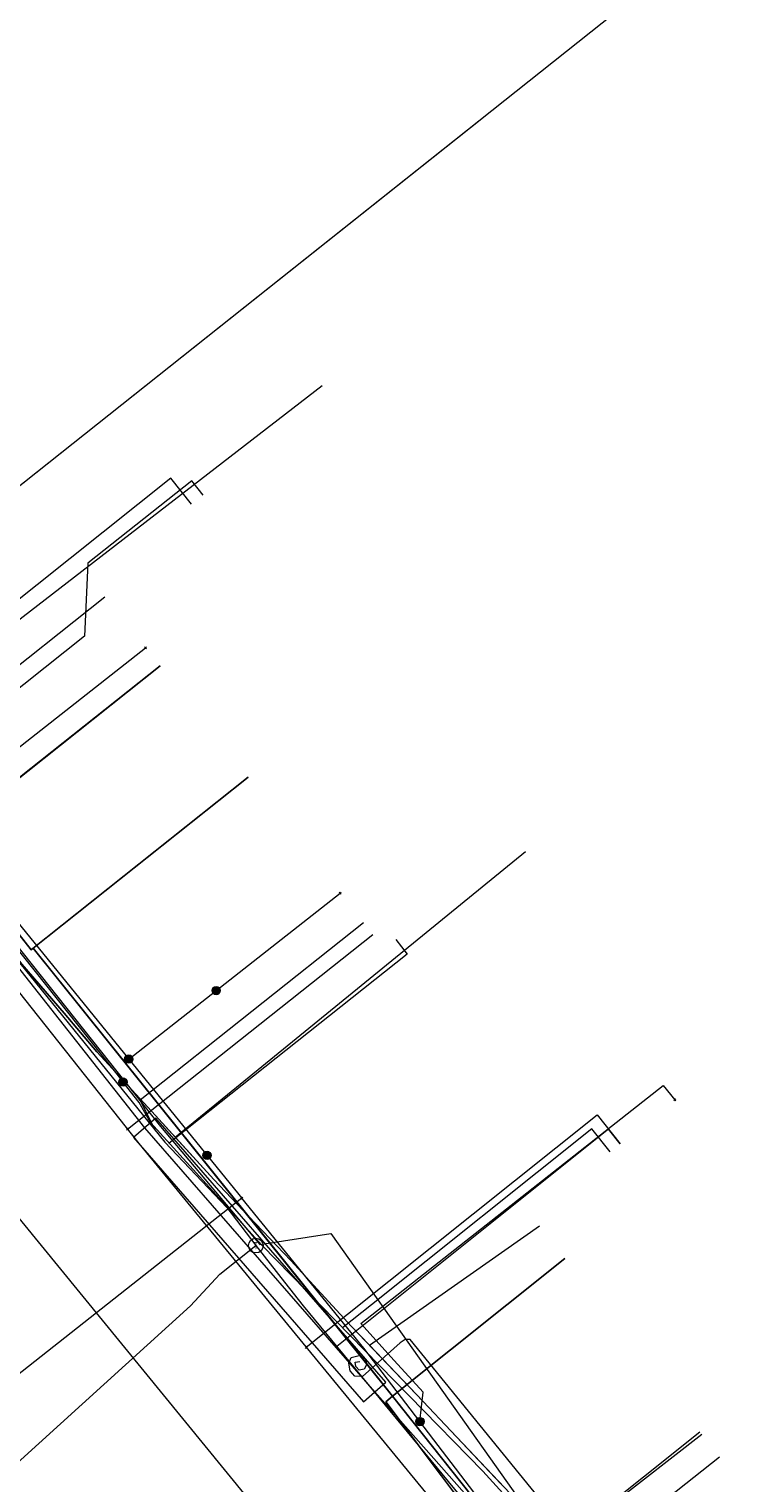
# Model space of a CAD drawing. Header units: metres. Extents: x 154975 to 155642, y 461260 to 461877.
# Tile 82 of 95: x 155487 to 155506, y 461463 to 461502. Entities that reach past the tile are written whole.
import ezdxf
from ezdxf.enums import TextEntityAlignment as Align
from ezdxf.lldxf.tags import DXFTag

# ---------------------------------------------------------------- set-up
doc = ezdxf.new("R2010")
doc.units = ezdxf.units.M
for name, color, linetype, lineweight, true_color in [('B-WE-KL-DATA-G', 3, 'KL-DATA-SO', 18, 0x00ff00), ('B-WE-KL-DATA_DUCT-G', 3, 'Continuous', 18, 0x00ff00), ('B-WE-KL-DATA_HULPSTUK-S', 3, 'Continuous', 18, 0x00ff00), ('B-WE-KL-DATA_KABELBED-G', 3, 'Continuous', 18, 0x00ff00), ('B-WE-KL-ET_LS-G', 1, 'KL-LS-SO', 18, 0xff0000), ('B-WE-KL-ET_LS_HULPSTUK-S', 1, 'Continuous', 18, 0xff0000), ('B-WE-KL-ET_LS_MANTELBUIS-G', 1, 'Continuous', 18, 0xff0000), ('B-WE-KL-ET_MS-G', 1, 'KL-MS-SO', 18, 0xff0000), ('B-WE-KL-ET_MS_MANTELBUIS-G', 1, 'Continuous', 18, 0xff0000), ('B-WE-KL-GAS_HD-G', 30, 'KL-GAS_HD-SO', 18, 0xff7f00), ('B-WE-KL-GAS_LD-G', 30, 'KL-GAS_LD-SO', 18, 0xff7f00), ('B-WE-KL-GAS_LD_HULPSTUK-S', 30, 'Continuous', 18, 0xff7f00), ('B-WE-KL-GAS_LD_MANTELBUIS-G', 30, 'Continuous', 18, 0xff7f00), ('B-WE-KL-WATER-G', 5, 'KL-WATER-SO', 18, 0x0000ff), ('B-WE-KL-WATER_HULPSTUK-S', 5, 'Continuous', 18, 0x0000ff)]:
    doc.layers.add(name, color=color, linetype=linetype, lineweight=lineweight, true_color=true_color)
doc.layers.add('B-WE-OG-INFO-G', color=7, linetype='Continuous', lineweight=18)
doc.styles.add('NLCS-ISO', font='NLCS-ISO.ttf')
tags = doc.linetypes.add('KL-DATA-SO', pattern='A,4,-1,[101,NLCS.SHX,S=0.5,R=0,X=0,Y=0],-1,4,-1,["D",Standard,S=1,R=0,X=-0.25,Y=-0.5],-1.5', length=12.5).pattern_tags.tags
tags[18] = DXFTag(74, 10)
tags = doc.linetypes.add('KL-GAS_HD-SO', pattern='A,4,-1,[69,NLCS.SHX,S=0.5,R=0,X=0,Y=0],-1,4,-1,["H",Standard,S=1,R=0,X=0,Y=-0.5],-2', length=13).pattern_tags.tags
tags[18] = DXFTag(74, 10)
tags = doc.linetypes.add('KL-GAS_LD-SO', pattern='A,4,-1,[69,NLCS.SHX,S=0.5,R=0,X=0,Y=0],-1,4,-1,["L",Standard,S=1,R=0,X=0.25,Y=-0.5],-2', length=13).pattern_tags.tags
tags[18] = DXFTag(74, 10)
tags = doc.linetypes.add('KL-LS-SO', pattern='A,4,-1,[103,NLCS.SHX,S=0.75,R=0,X=0,Y=0],-1,4,-1,["L",Standard,S=1,R=0,X=0,Y=-0.5],-2', length=13).pattern_tags.tags
tags[18] = DXFTag(74, 10)
tags = doc.linetypes.add('KL-MS-SO', pattern='A,4,-1,[103,NLCS.SHX,S=0.75,R=0,X=0,Y=0],-1,4,-1,["M",Standard,S=1,R=0,X=0,Y=-0.5],-2', length=13).pattern_tags.tags
tags[18] = DXFTag(74, 10)
doc.linetypes.add('KL-WATER-SO', pattern='A,7,-0.5,[168,NLCS.SHX,S=0.75,R=0,X=0.75,Y=0],-2', length=9.5)

# ---------------------------------------------------------------- blocks, each defined once
blk = doc.blocks.new('SKL-WTB_HULP_T STUK-SO')
at = {"color": 0, "linetype": 'ByBlock', "lineweight": 18}
blk.add_circle((0, 0), 1, dxfattribs=at)
at = {"color": 0, "linetype": 'ByBlock', "lineweight": -2, "style": 'NLCS-ISO'}
blk.add_text('T', height=1, dxfattribs=at).set_placement((0, 0), align=Align.MIDDLE_CENTER)
at = {"color": 0, "linetype": 'ByBlock', "lineweight": 18, "style": 'NLCS-ISO', "flags": 1}
for tag, p in [('TYPE', (1.5, 0)), ('LABEL', (1.5, -1.5)), ('OMSCHRIJVING', (1.5, -3))]:
    blk.add_attdef(tag, p, '', height=1, dxfattribs=at)
blk = doc.blocks.new('SKL-WTB_HULP_MOF-SO')
at = {"linetype": 'ByBlock', "lineweight": 18}
h = blk.add_hatch(color=0, dxfattribs=at)
h.dxf.hatch_style = 1
h.paths.add_polyline_path([(-0.5625, 0, 1), (0.5625, 0, 1)])
at = {"color": 0, "linetype": 'ByBlock', "lineweight": 18}
blk.add_circle((0, 0), 0.5625, dxfattribs=at)
at = {"color": 0, "linetype": 'ByBlock', "lineweight": 18, "style": 'NLCS-ISO', "flags": 1}
for tag, p in [('TYPE', (1.5, 0)), ('LABEL', (1.5, -1.5)), ('OMSCHRIJVING', (1.5, -3))]:
    blk.add_attdef(tag, p, '', height=1, dxfattribs=at)
blk = doc.blocks.new('SKL-WTB_HULP_OVERIG-SO')
at = {"color": 0, "linetype": 'ByBlock', "lineweight": 18}
for points in [[(-0.14, 0.14), (0.14, -0.14)], [(0.14, 0.14), (-0.14, -0.14)]]:
    blk.add_lwpolyline(points, dxfattribs=at)
at = {"color": 0, "linetype": 'ByBlock', "lineweight": 18, "style": 'NLCS-ISO', "flags": 1}
for tag, p in [('TYPE', (1.5, 0)), ('LABEL', (1.5, -1.5)), ('OMSCHRIJVING', (1.5, -3))]:
    blk.add_attdef(tag, p, '', height=1, dxfattribs=at)

msp = doc.modelspace()

# ---------------------------------------------------------------- linework, layer by layer
at = {"layer": 'B-WE-KL-DATA-G', "ltscale": 0.2, "flags": 128}
for points in [[(155409.757, 461508.224), (155410.041, 461507.721), (155411.488, 461508.537), (155421.999, 461515.29), (155431.196, 461521.392), (155432.766, 461525.835), (155431.872, 461527.097), (155432.678, 461528.499), (155440.051, 461534.19), (155440.476, 461533.642), (155446.537, 461538.333), (155454.524, 461528.02), (155454.151, 461518.391), (155454.374, 461518.11), (155455.14, 461517.411), (155455.208, 461517.328), (155455.079, 461517.222), (155468.746, 461500), (155475.736, 461491.444), (155479.053, 461487.226), (155482.564, 461482.74), (155486.749, 461477.43), (155486.8, 461477.471), (155495.58, 461466.549), (155496.559, 461465.317), (155496.37, 461465.166), (155500, 461460.34), (155500.142, 461460.166), (155492.041, 461453.701), (155486.5, 461450.108), (155481.854, 461447.316), (155475.613, 461442.559), (155452.895, 461426.993), (155434.65, 461415.765), (155427.722, 461411.996), (155407.364, 461400.178), (155400.953, 461396.216), (155401.111, 461395.961)], [(155077.299, 461350.494), (155079.422, 461350.703), (155080.141, 461350.712), (155081.124, 461350.793), (155084.299, 461351.148), (155085.855, 461351.318), (155086.463, 461351.416), (155087.113, 461351.64), (155087.759, 461351.794), (155088.906, 461351.93), (155089.354, 461351.943), (155089.798, 461351.903), (155090.432, 461351.842), (155091.087, 461351.872), (155093.732, 461352.262), (155095.27, 461352.42), (155097.062, 461352.621), (155099.428, 461352.965), (155102.076, 461353.334), (155104.165, 461353.599), (155106.143, 461353.907), (155107.285, 461354.114), (155109.663, 461354.454), (155111.757, 461354.763), (155114.393, 461355.2), (155115.143, 461355.347), (155117.364, 461355.737), (155119.63, 461356.124), (155121.344, 461356.417), (155123.131, 461356.758), (155124.378, 461357.009), (155125.473, 461357.205), (155126.867, 461357.501), (155129.562, 461358.021), (155131.631, 461358.409), (155133.414, 461358.808), (155134.896, 461359.129), (155137.198, 461359.631), (155139.811, 461360.148), (155142.126, 461360.792), (155143.024, 461361.197), (155143.581, 461361.224), (155144.386, 461361.215), (155149.162, 461362.302), (155150.087, 461362.5), (155150.763, 461362.696), (155151.504, 461362.897), (155152.329, 461363.087), (155153.261, 461363.321), (155154.318, 461363.649), (155156.183, 461364.165), (155156.592, 461364.43), (155156.737, 461364.661), (155156.827, 461364.85), (155157.066, 461365.521), (155157.353, 461366.261), (155157.991, 461368.09), (155158.2, 461368.721), (155158.212, 461368.904), (155158.171, 461369.054), (155158.085, 461369.241), (155157.329, 461370.737), (155157.25, 461370.948), (155157.242, 461371.153), (155157.295, 461371.36), (155157.412, 461371.489), (155157.624, 461371.632), (155157.846, 461371.739), (155165.429, 461375.924), (155165.668, 461375.976), (155165.779, 461375.989), (155165.985, 461375.92), (155166.159, 461375.849), (155166.294, 461375.741), (155166.333, 461375.689), (155166.493, 461375.479), (155166.524, 461375.416), (155166.676, 461375.113), (155167.191, 461374.216), (155167.477, 461373.657), (155167.988, 461372.654), (155168.088, 461372.5), (155168.256, 461372.115), (155168.529, 461371.732), (155168.899, 461371.385), (155169.377, 461371.061), (155170.031, 461370.724), (155170.557, 461370.432), (155171.07, 461370.239), (155171.704, 461369.913), (155172.142, 461369.646), (155172.521, 461369.517), (155172.991, 461369.41), (155173.58, 461369.437), (155174.887, 461369.667), (155177.363, 461370.458), (155180.516, 461371.296), (155183.105, 461372.215), (155186.464, 461373.407), (155189.821, 461374.423), (155192.467, 461375.316), (155195.342, 461376.317), (155197.807, 461377.233), (155200.261, 461378.039), (155203.81, 461379.334), (155207.335, 461380.772), (155210.593, 461381.992), (155213.003, 461382.914), (155216.033, 461384.118), (155219.147, 461385.329), (155222.007, 461386.524), (155223.171, 461387.01), (155224.706, 461387.625), (155225.988, 461388.189), (155227.532, 461388.878), (155229.025, 461389.528), (155231.173, 461390.428), (155232.566, 461391.057), (155234.777, 461392.059), (155237.275, 461393.177), (155238.667, 461393.775), (155240.282, 461394.571), (155241.519, 461395.145), (155242.993, 461395.849), (155244.536, 461396.438), (155245.553, 461396.984), (155246.424, 461397.458), (155247.382, 461397.908), (155248.494, 461398.412), (155249.242, 461398.742), (155249.676, 461399.007), (155250.025, 461399.253), (155250.295, 461399.578), (155250.525, 461399.938), (155250.655, 461400.255), (155250.789, 461401.058), (155250.869, 461401.768), (155250.833, 461402.162), (155250.563, 461402.77), (155250.084, 461403.611), (155250.067, 461403.907), (155250.055, 461404.347), (155250.09, 461404.668), (155250.163, 461404.998), (155250.375, 461405.659), (155250.571, 461406.021), (155250.805, 461406.376), (155257.17, 461410.222), (155257.179, 461410.227), (155257.374, 461410.305), (155257.479, 461410.347), (155257.694, 461410.387), (155257.846, 461410.337), (155258.111, 461410.122), (155258.748, 461408.862), (155259.583, 461407.284), (155259.851, 461406.925), (155259.989, 461406.868), (155262.931, 461406.402), (155263.623, 461406.373), (155264.111, 461406.413), (155264.449, 461406.469), (155264.703, 461406.562), (155267.418, 461408.026), (155268.332, 461408.519), (155269.506, 461409.253), (155270.527, 461409.973), (155272.346, 461410.93), (155272.983, 461411.035), (155281.219, 461415.417), (155293.964, 461422.154), (155294.771, 461422.635), (155295.408, 461422.969), (155297.342, 461423.781), (155315.616, 461441.643), (155316.168, 461442.229), (155316.788, 461442.962), (155318.823, 461445.219), (155319.312, 461445.822), (155319.759, 461446.874), (155320.092, 461447.72), (155328.53, 461453.285), (155329.854, 461454.154), (155331.103, 461454.973), (155339.441, 461460.443), (155342.244, 461462.273), (155348.831, 461466.574), (155352.793, 461469.161), (155354.84, 461470.497), (155355.253, 461471.029), (155355.875, 461471.384), (155356.217, 461471.447), (155357.036, 461471.919), (155357.907, 461472.497), (155358.802, 461473.153), (155360.043, 461473.889), (155360.356, 461474.137), (155377.248, 461485.345), (155377.918, 461485.583), (155379.28, 461486.518), (155382.893, 461488.852), (155384.062, 461489.608), (155389.008, 461492.859), (155390.947, 461494.133), (155395.289, 461496.956), (155401.557, 461501.032), (155407.89, 461505.131), (155411.335, 461507.361), (155411.978, 461507.611), (155413.571, 461507.893), (155415.493, 461509.037), (155420.374, 461512.245), (155420.894, 461512.152), (155422.035, 461512.234), (155444.268, 461525.577), (155445.232, 461526.491), (155445.706, 461526.599), (155445.981, 461526.593), (155446.257, 461526.526), (155446.554, 461526.25), (155447.427, 461525.175), (155448.143, 461524.306), (155448.642, 461523.723), (155449.157, 461523.176), (155449.993, 461522.165), (155451.486, 461520.595), (155453.151, 461518.983), (155454.722, 461517.176), (155456.23, 461515.366), (155457.167, 461514.121), (155459.015, 461511.794), (155461.257, 461509.022), (155463.601, 461506.061), (155467.359, 461501.311), (155470.788, 461497.058), (155472.954, 461494.336), (155475.237, 461491.496), (155475.817, 461490.737), (155476.388, 461489.969), (155478.46, 461487.381), (155479.767, 461485.663), (155480.829, 461484.229), (155481.745, 461483.106), (155482.438, 461482.226), (155483.637, 461480.658), (155485.017, 461478.923), (155486.494, 461477.039), (155487.641, 461475.708), (155488.531, 461474.658), (155490.117, 461472.938), (155491.707, 461471.195), (155492.655, 461470.196), (155493.796, 461468.999), (155495.445, 461467.211), (155497.385, 461465.175), (155498.14, 461464.383), (155499.592, 461462.844), (155500.434, 461461.959), (155501.395, 461460.881), (155502.248, 461459.895), (155503.013, 461458.939), (155503.66, 461458.16), (155504.526, 461457.115), (155507.303, 461453.581), (155508.173, 461452.516), (155508.263, 461452.066), (155508.476, 461451.799), (155509.283, 461450.547), (155544.6, 461394.515), (155544.828, 461394.114), (155545.038, 461393.969), (155545.284, 461393.955), (155545.459, 461394.044), (155545.735, 461394.232), (155545.876, 461394.488), (155545.953, 461394.939), (155546.152, 461395.278), (155546.256, 461395.473), (155546.452, 461395.733), (155546.652, 461395.966), (155547.621, 461396.554), (155584.621, 461415.895), (155585.682, 461416.057), (155586.933, 461416.23), (155587.777, 461416.426), (155588.337, 461416.564), (155589.201, 461416.779), (155589.879, 461416.913), (155590.547, 461416.885), (155591.192, 461416.844), (155591.636, 461416.816), (155591.994, 461416.794), (155592.421, 461416.848), (155592.813, 461416.939), (155593.07, 461417.002), (155594.641, 461417.812), (155595.924, 461418.432), (155596.074, 461418.377), (155596.277, 461418.198), (155596.475, 461417.918), (155596.638, 461417.611), (155600.008, 461411.858), (155600.311, 461411.8), (155600.608, 461411.857), (155600.983, 461411.992), (155602.369, 461412.782), (155604.026, 461413.744), (155604.827, 461414.171), (155606.114, 461414.954), (155608.155, 461416.099), (155614.895, 461419.934), (155621.706, 461423.799), (155622.876, 461424.385), (155625.881, 461426.142), (155631.474, 461429.345)], [(155481.9, 461482.909), (155494.648, 461492.738)], [(155520.718, 461433.83), (155519.717, 461433.042), (155510.699, 461447.212), (155508.442, 461449.981), (155508.632, 461450.133), (155495.58, 461466.549), (155486.8, 461477.471), (155486.749, 461477.43), (155482.564, 461482.74), (155480.232, 461485.72), (155480.713, 461486.077)], [(155480.713, 461486.077), (155480.232, 461485.72), (155482.564, 461482.74), (155486.749, 461477.43), (155486.8, 461477.471), (155495.58, 461466.549), (155508.632, 461450.133), (155508.442, 461449.981), (155510.699, 461447.212), (155517.3, 461436.839), (155535.55, 461407.112), (155535.773, 461407.13), (155539.33, 461400.268), (155542.358, 461393.519), (155558.309, 461401.509), (155561.307, 461396.24)], [(155480.713, 461486.077), (155480.232, 461485.72), (155482.564, 461482.74), (155486.749, 461477.43), (155486.8, 461477.471), (155495.58, 461466.549), (155508.632, 461450.133), (155511.129, 461452.125)], [(155490.244, 461485.134), (155484.358, 461480.464), (155482.564, 461482.74), (155480.232, 461485.72), (155480.713, 461486.077)], [(155492.636, 461482.113), (155486.749, 461477.43), (155482.564, 461482.74), (155480.232, 461485.72), (155480.713, 461486.077)], [(155501.236, 461469.052), (155496.559, 461465.317), (155495.58, 461466.549), (155486.8, 461477.471), (155486.749, 461477.43), (155482.564, 461482.74), (155480.232, 461485.72), (155480.713, 461486.077)], [(155480.713, 461486.077), (155480.232, 461485.72), (155482.564, 461482.74), (155486.749, 461477.43), (155486.8, 461477.471), (155495.58, 461466.549), (155500.267, 461460.654), (155504.899, 461464.349)], [(155490.656, 461472.347), (155490.117, 461472.938), (155488.531, 461474.658), (155487.641, 461475.708), (155486.494, 461477.039), (155485.017, 461478.923), (155483.637, 461480.658), (155482.438, 461482.226), (155481.9, 461482.909)], [(155490.656, 461472.347), (155500.167, 461480.093)], [(155495.932, 461466.699), (155495.445, 461467.211), (155493.796, 461468.999), (155492.655, 461470.196), (155491.707, 461471.195), (155490.656, 461472.347)], [(155495.932, 461466.699), (155500.543, 461469.94)], [(155499.499, 461462.942), (155498.14, 461464.383), (155497.385, 461465.175), (155495.932, 461466.699)]]:
    msp.add_lwpolyline(points, dxfattribs=at)
at = {"layer": 'B-WE-KL-DATA_DUCT-G', "ltscale": 0.2, "flags": 128}
for points in [[(155443.091, 461527.349), (155443.679, 461527.726), (155443.724, 461527.755), (155444.317, 461528.135), (155444.279, 461528.184), (155446.544, 461525.257), (155454.374, 461518.11), (155455.208, 461517.328), (155455.079, 461517.222), (155458.004, 461513.535), (155464.127, 461505.82), (155467.742, 461501.265), (155477.137, 461489.663), (155480.232, 461485.72), (155481.143, 461484.556), (155484.358, 461480.464), (155486.749, 461477.43), (155486.8, 461477.471), (155496.559, 461465.317), (155500.267, 461460.654)], [(155500.267, 461460.654), (155496.559, 461465.317), (155486.8, 461477.471), (155486.749, 461477.43), (155484.358, 461480.464), (155481.143, 461484.556), (155480.232, 461485.72), (155477.137, 461489.663), (155467.742, 461501.265), (155464.127, 461505.82), (155458.004, 461513.535), (155455.079, 461517.222), (155455.208, 461517.328), (155454.374, 461518.11), (155446.544, 461525.257), (155444.279, 461528.184), (155444.317, 461528.135), (155443.724, 461527.755), (155443.679, 461527.726)], [(155500.267, 461460.654), (155496.559, 461465.317), (155486.8, 461477.471), (155486.749, 461477.43), (155484.358, 461480.464), (155481.143, 461484.556), (155480.232, 461485.72), (155477.137, 461489.663), (155467.742, 461501.265), (155464.127, 461505.82), (155458.004, 461513.535), (155455.079, 461517.222), (155455.208, 461517.328), (155454.374, 461518.11), (155446.544, 461525.257), (155444.279, 461528.184), (155444.317, 461528.135), (155443.724, 461527.755), (155443.679, 461527.726)], [(155500.267, 461460.654), (155496.559, 461465.317), (155486.8, 461477.471), (155486.749, 461477.43), (155484.358, 461480.464), (155481.143, 461484.556), (155480.232, 461485.72), (155477.137, 461489.663), (155467.742, 461501.265), (155464.127, 461505.82), (155458.004, 461513.535), (155455.079, 461517.222), (155455.208, 461517.328), (155454.374, 461518.11), (155446.544, 461525.257), (155444.279, 461528.184), (155444.317, 461528.135), (155443.724, 461527.755), (155443.679, 461527.726)], [(155500.267, 461460.654), (155496.559, 461465.317), (155486.8, 461477.471), (155486.749, 461477.43), (155484.358, 461480.464), (155481.143, 461484.556), (155480.232, 461485.72), (155477.137, 461489.663), (155467.742, 461501.265), (155464.127, 461505.82), (155458.004, 461513.535), (155455.079, 461517.222), (155455.208, 461517.328), (155454.374, 461518.11), (155446.544, 461525.257), (155444.279, 461528.184), (155444.317, 461528.135), (155443.724, 461527.755), (155443.679, 461527.726)], [(155500.267, 461460.654), (155496.559, 461465.317), (155486.8, 461477.471), (155486.749, 461477.43), (155484.358, 461480.464), (155481.143, 461484.556), (155480.232, 461485.72), (155477.137, 461489.663), (155467.742, 461501.265), (155464.127, 461505.82), (155458.004, 461513.535), (155455.079, 461517.222), (155455.208, 461517.328), (155454.374, 461518.11), (155446.544, 461525.257), (155444.279, 461528.184), (155444.317, 461528.135), (155443.724, 461527.755), (155443.679, 461527.726)], [(155500.267, 461460.654), (155496.559, 461465.317), (155486.8, 461477.471), (155486.749, 461477.43), (155484.358, 461480.464), (155481.143, 461484.556), (155480.232, 461485.72), (155477.137, 461489.663), (155467.742, 461501.265), (155464.127, 461505.82), (155458.004, 461513.535), (155455.079, 461517.222), (155455.208, 461517.328), (155454.374, 461518.11), (155446.544, 461525.257), (155444.279, 461528.184), (155444.317, 461528.135), (155443.724, 461527.755), (155443.679, 461527.726)], [(155500.267, 461460.654), (155496.559, 461465.317), (155486.8, 461477.471), (155486.749, 461477.43), (155484.358, 461480.464), (155481.143, 461484.556), (155480.232, 461485.72), (155477.137, 461489.663), (155467.742, 461501.265), (155464.127, 461505.82), (155458.004, 461513.535), (155455.079, 461517.222), (155455.208, 461517.328), (155454.374, 461518.11), (155446.544, 461525.257), (155444.279, 461528.184), (155444.317, 461528.135), (155443.724, 461527.755), (155443.679, 461527.726)], [(155500.267, 461460.654), (155496.559, 461465.317), (155486.8, 461477.471), (155486.749, 461477.43), (155484.358, 461480.464), (155481.143, 461484.556), (155480.232, 461485.72), (155477.137, 461489.663), (155467.742, 461501.265), (155464.127, 461505.82), (155458.004, 461513.535), (155455.079, 461517.222), (155455.208, 461517.328), (155454.374, 461518.11), (155446.544, 461525.257), (155444.279, 461528.184), (155444.317, 461528.135), (155443.724, 461527.755), (155443.679, 461527.726)], [(155500.267, 461460.654), (155496.559, 461465.317), (155486.8, 461477.471), (155486.749, 461477.43), (155484.358, 461480.464), (155481.143, 461484.556), (155480.232, 461485.72), (155477.137, 461489.663), (155467.742, 461501.265), (155464.127, 461505.82), (155458.004, 461513.535), (155455.079, 461517.222), (155455.208, 461517.328), (155454.374, 461518.11), (155446.544, 461525.257), (155444.279, 461528.184), (155444.317, 461528.135), (155443.724, 461527.755), (155443.679, 461527.726)], [(155500.267, 461460.654), (155496.559, 461465.317), (155486.8, 461477.471), (155486.749, 461477.43), (155484.358, 461480.464), (155481.143, 461484.556), (155480.232, 461485.72), (155477.137, 461489.663), (155467.742, 461501.265), (155464.127, 461505.82), (155458.004, 461513.535), (155455.079, 461517.222), (155455.208, 461517.328), (155454.374, 461518.11), (155446.544, 461525.257), (155444.279, 461528.184), (155444.317, 461528.135), (155443.724, 461527.755), (155443.679, 461527.726)], [(155500.267, 461460.654), (155496.559, 461465.317), (155486.8, 461477.471), (155486.749, 461477.43), (155484.358, 461480.464), (155481.143, 461484.556), (155480.232, 461485.72), (155477.137, 461489.663), (155467.742, 461501.265), (155464.127, 461505.82), (155458.004, 461513.535), (155455.079, 461517.222), (155455.208, 461517.328), (155454.374, 461518.11), (155446.544, 461525.257), (155444.279, 461528.184), (155444.317, 461528.135), (155443.724, 461527.755), (155443.679, 461527.726)], [(155500.267, 461460.654), (155496.559, 461465.317), (155486.8, 461477.471), (155486.749, 461477.43), (155484.358, 461480.464), (155481.143, 461484.556), (155480.232, 461485.72), (155477.137, 461489.663), (155467.742, 461501.265), (155464.127, 461505.82), (155458.004, 461513.535), (155455.079, 461517.222), (155455.208, 461517.328), (155454.374, 461518.11), (155446.544, 461525.257), (155444.279, 461528.184), (155444.317, 461528.135), (155443.724, 461527.755), (155443.679, 461527.726)], [(155500.267, 461460.654), (155496.559, 461465.317), (155486.8, 461477.471), (155486.749, 461477.43), (155484.358, 461480.464), (155481.143, 461484.556), (155480.232, 461485.72), (155477.137, 461489.663), (155467.742, 461501.265), (155464.127, 461505.82), (155458.004, 461513.535), (155455.079, 461517.222), (155455.208, 461517.328), (155454.374, 461518.11), (155446.544, 461525.257), (155444.279, 461528.184), (155444.317, 461528.135), (155443.724, 461527.755), (155443.679, 461527.726)]]:
    msp.add_lwpolyline(points, dxfattribs=at)
at = {"layer": 'B-WE-KL-DATA_KABELBED-G', "ltscale": 0.2, "flags": 128}
for points in [[(155492.463, 461470.694), (155484.517, 461464.432), (155475.4, 461475.572), (155467.016, 461485.817), (155455.156, 461499.606), (155454.817, 461500), (155441.713, 461515.234), (155434.621, 461523.476), (155434.621, 461523.477)], [(155484.033, 461481.058), (155489.85, 461485.623)], [(155484.38, 461480.481), (155490.244, 461485.134)], [(155486.8, 461477.471), (155492.636, 461482.113)], [(155483.318, 461481.937), (155484.033, 461481.058), (155489.396, 461474.465), (155492.463, 461470.694)], [(155484.358, 461480.464), (155486.749, 461477.43), (155486.8, 461477.471)], [(155489.396, 461474.465), (155495.134, 461478.964)], [(155496.559, 461465.317), (155486.8, 461477.471)], [(155497.3, 461464.63), (155497.392, 461465.424), (155496.598, 461466.291), (155495.694, 461467.288), (155503.908, 461473.747), (155504.22, 461473.356)], [(155522.758, 461429.209), (155522.529, 461429.558), (155519.588, 461434.267), (155519.224, 461434.849), (155517.89, 461436.987), (155515.19, 461440.943), (155514.458, 461442.016), (155514.123, 461442.479), (155511.87, 461445.581), (155505.389, 461454.054), (155497.3, 461464.63), (155495.776, 461466.622), (155492.463, 461470.694)], [(155496.559, 461465.317), (155501.236, 461469.052)], [(155500.142, 461460.166), (155496.37, 461465.166), (155496.559, 461465.317)], [(155500.267, 461460.654), (155496.559, 461465.317)], [(155500.267, 461460.654), (155504.899, 461464.349)]]:
    msp.add_lwpolyline(points, dxfattribs=at)
at = {"layer": 'B-WE-KL-ET_LS-G', "ltscale": 0.2, "flags": 128}
for points in [[(155229.023, 461838.281), (155229.758, 461838.765), (155242.873, 461818.84), (155246.957, 461812.831), (155252.731, 461803.98), (155258.159, 461807.521), (155273.279, 461786.734), (155280.927, 461775.321), (155291.819, 461758.53), (155295.662, 461752.287), (155296.567, 461751.155), (155297.272, 461750.027), (155310.198, 461730.469), (155325.025, 461707.76), (155326.006, 461706.115), (155331.737, 461697.091), (155337.791, 461688.192), (155341.722, 461682.232), (155352.655, 461665.057), (155353.823, 461663.545), (155359.279, 461655.016), (155370.099, 461639.269), (155378.376, 461625.864), (155385.514, 461614.858), (155394.094, 461601.714), (155399.192, 461593.635), (155412.291, 461574.206), (155421.138, 461559.576), (155421.984, 461558.216), (155431.813, 461544.148), (155438.912, 461535.339), (155448.615, 461522.615), (155448.9, 461522.531), (155451.753, 461520.209), (155455.621, 461516.902), (155463.594, 461506.267), (155471.478, 461496.941), (155474.878, 461492.079), (155482.353, 461482.574), (155490.259, 461472.64), (155492.956, 461469.433), (155494.883, 461469.735), (155503.931, 461456.968), (155521.037, 461434.853), (155520.714, 461434.606), (155522.913, 461430.894), (155522.77, 461430.024), (155523.09, 461429.501)], [(155431.471, 461541.656), (155436.291, 461533.297), (155462.576, 461500), (155478.648, 461479.632), (155494.25, 461460.558), (155500, 461453.554), (155504.271, 461448.369), (155506.31, 461445.786), (155506.299, 461445.8), (155508.283, 461443.127), (155508.279, 461443.136), (155509.177, 461441.879), (155510.068, 461440.617), (155510.952, 461439.351), (155511.829, 461438.079), (155512.699, 461436.803), (155513.3, 461435.914), (155513.894, 461435.021), (155514.481, 461434.123), (155515.061, 461433.222), (155515.634, 461432.315), (155516.234, 461431.362), (155516.826, 461430.408), (155517.412, 461429.45), (155517.992, 461428.488), (155518.566, 461427.522), (155519.423, 461426.066), (155520.27, 461424.605), (155521.108, 461423.138), (155521.936, 461421.666), (155522.754, 461420.189), (155523.4, 461419.019), (155524.036, 461417.847), (155524.665, 461416.672), (155525.081, 461415.88)], [(155438.912, 461535.499), (155448.776, 461522.567), (155451.721, 461520.171), (155455.584, 461516.868), (155463.555, 461506.236), (155471.438, 461496.91), (155474.838, 461492.048), (155482.314, 461482.543), (155489.239, 461473.841)], [(155491.101, 461489.517), (155490.542, 461490.222), (155485.059, 461485.87), (155484.586, 461484.857), (155482.067, 461482.857)], [(155496.643, 461477.706), (155496.954, 461477.314), (155491.292, 461472.818)], [(155545.657, 461413.322), (155545.09, 461413.385), (155544.897, 461413.837), (155544.496, 461416.638), (155543.465, 461418.214), (155542.519, 461419.395), (155542.235, 461420.4), (155542.328, 461421.994), (155542.097, 461423.538), (155541.757, 461424.404), (155541.292, 461425.443), (155540.939, 461425.959), (155539.53, 461427.23), (155526.813, 461439.883), (155519.728, 461446.49), (155518.332, 461446.87), (155517.258, 461446.952), (155516.241, 461446.774), (155514.997, 461446.33), (155514.059, 461446.056), (155513.165, 461446.156), (155512.329, 461446.699), (155511.518, 461447.922), (155509.633, 461450.578), (155503.478, 461458.374), (155499.005, 461463.283), (155493.01, 461469.416), (155489.982, 461472.745), (155489.681, 461473.286), (155489.239, 461473.841)], [(155491.292, 461472.818), (155490.493, 461472.184)], [(155502.462, 461471.952), (155501.963, 461472.577), (155495.981, 461467.8)], [(155495.981, 461467.8), (155495.199, 461467.176)], [(155528.681, 461450.193), (155528.918, 461450.094), (155527.896, 461447.94), (155527.193, 461448.226), (155526.282, 461448.571), (155525.419, 461448.8), (155524.553, 461448.982), (155523.661, 461449.034), (155522.73, 461449.053), (155521.556, 461448.877), (155520.501, 461448.662), (155519.609, 461448.285), (155518.754, 461447.815), (155517.882, 461447.209), (155517.159, 461446.669), (155516.443, 461446.214), (155515.896, 461446.122), (155515.125, 461446.082), (155514.468, 461446.167), (155513.784, 461446.401), (155513.228, 461446.975), (155497.035, 461466.854), (155496.9, 461466.859), (155496.765, 461466.765), (155495.739, 461465.852), (155495.535, 461465.858), (155495.409, 461466.009), (155495.37, 461466.214), (155495.436, 461466.372), (155495.646, 461466.424), (155495.811, 461466.332), (155495.857, 461466.187), (155495.785, 461466.049), (155495.653, 461466.023), (155495.561, 461466.128), (155495.541, 461466.246), (155495.673, 461466.26)], [(155505.431, 461463.665), (155501.736, 461460.73)]]:
    msp.add_lwpolyline(points, dxfattribs=at)
at = {"layer": 'B-WE-KL-ET_LS_MANTELBUIS-G', "ltscale": 0.2, "flags": 128}
msp.add_lwpolyline([(155496.375, 461465.696), (155490.13, 461472.859), (155489.526, 461472.333), (155495.771, 461465.17), (155496.375, 461465.696)], dxfattribs=at)
at = {"layer": 'B-WE-KL-ET_MS-G', "ltscale": 0.2, "flags": 128}
msp.add_lwpolyline([(155529.009, 461456.884), (155527.87, 461455.936), (155515.39, 461446.413), (155515.11, 461446.192), (155514.792, 461446.032), (155514.448, 461445.939), (155514.092, 461445.917), (155513.74, 461445.967), (155513.404, 461446.086), (155513.099, 461446.27), (155512.837, 461446.511), (155496.073, 461465.433), (155489.828, 461472.596), (155483.817, 461480.222), (155480.512, 461484.262), (155469.87, 461497.55), (155460.346, 461509.677), (155452.042, 461519.664), (155446.375, 461526.171), (155439.352, 461535.237), (155437.065, 461538.449), (155435.009, 461541.292), (155432.343, 461544.784), (155415.62, 461568.644), (155415.461, 461568.961), (155415.371, 461569.304), (155415.354, 461569.658), (155415.412, 461570.008), (155415.542, 461570.338), (155415.737, 461570.634), (155415.99, 461570.882), (155416.289, 461571.073), (155434.585, 461583.026), (155434.703, 461583.073), (155434.836, 461583.062), (155434.963, 461582.995), (155435.063, 461582.884), (155435.705, 461581.87)], dxfattribs=at)
at = {"layer": 'B-WE-KL-ET_MS_MANTELBUIS-G', "ltscale": 0.2, "flags": 128}
msp.add_lwpolyline([(155496.375, 461465.696), (155490.13, 461472.859), (155489.526, 461472.333), (155495.771, 461465.17), (155496.375, 461465.696)], dxfattribs=at)
at = {"layer": 'B-WE-KL-GAS_HD-G', "ltscale": 0.2, "flags": 128}
msp.add_lwpolyline([(155465.675, 461470.22), (155467.431, 461474.942), (155502.603, 461502.862), (155519.137, 461512.152), (155520.346, 461512.585)], dxfattribs=at)
at = {"layer": 'B-WE-KL-GAS_LD-G', "ltscale": 0.2, "flags": 128}
for points in [[(155436.203, 461539.435), (155439.14, 461535.641), (155455.223, 461515.577), (155455.788, 461514.877), (155490.372, 461472.21), (155492.058, 461470.44)], [(155491.414, 461489.765), (155491.104, 461490.157), (155488.284, 461487.919), (155488.198, 461485.936), (155482.751, 461481.613)], [(155495.771, 461478.162), (155489.706, 461473.35), (155490.116, 461472.526)], [(155502.735, 461472.17), (155502.423, 461472.561), (155495.043, 461466.667)], [(155492.058, 461470.44), (155492.846, 461469.405)], [(155480.683, 461458.682), (155483.42, 461460.83), (155491.073, 461467.774), (155491.866, 461468.632), (155492.846, 461469.405)], [(155492.846, 461469.405), (155493.621, 461468.413)], [(155493.621, 461468.413), (155494.131, 461467.77), (155500.125, 461460.516), (155501.109, 461459.307), (155503.665, 461455.812), (155506.459, 461452.366), (155510.038, 461448.769)], [(155504.954, 461464.278), (155500.125, 461460.516)]]:
    msp.add_lwpolyline(points, dxfattribs=at)
at = {"layer": 'B-WE-KL-GAS_LD_MANTELBUIS-G', "ltscale": 0.2, "flags": 128}
for points in [[(155471.238, 461477.964), (155498.978, 461499.983)], [(155471.238, 461477.964), (155498.978, 461499.983)], [(155483.42, 461460.83), (155491.073, 461467.774)]]:
    msp.add_lwpolyline(points, dxfattribs=at)
at = {"layer": 'B-WE-KL-WATER-G', "ltscale": 0.2, "flags": 128}
for points in [[(155482.092, 461481.728), (155488.749, 461487.011)], [(155480.041, 461484.312), (155489.673, 461472.172), (155499.112, 461460.683)], [(155489.363, 461472.563), (155496.021, 461477.846)], [(155494.214, 461466.645), (155502.111, 461472.952), (155502.735, 461472.17)]]:
    msp.add_lwpolyline(points, dxfattribs=at)
at = {"layer": 'B-WE-OG-INFO-G', "ltscale": 0.2, "flags": 128}
msp.add_lwpolyline([(155483.42, 461460.83), (155491.073, 461467.774)], dxfattribs=at)

# ---------------------------------------------------------------- block references
at = {"layer": 'B-WE-KL-DATA_HULPSTUK-S', "xscale": 0.2, "yscale": 0.2, "zscale": 0.2}
for name, p in [('SKL-WTB_HULP_OVERIG-SO', (155489.85, 461485.623)), ('SKL-WTB_HULP_OVERIG-SO', (155495.134, 461478.964)), ('SKL-WTB_HULP_MOF-SO', (155491.768, 461476.325)), ('SKL-WTB_HULP_MOF-SO', (155489.396, 461474.465)), ('SKL-WTB_HULP_OVERIG-SO', (155489.396, 461474.465)), ('SKL-WTB_HULP_OVERIG-SO', (155504.22, 461473.356)), ('SKL-WTB_HULP_MOF-SO', (155491.52, 461471.853)), ('SKL-WTB_HULP_OVERIG-SO', (155492.463, 461470.694)), ('SKL-WTB_HULP_OVERIG-SO', (155492.463, 461470.694)), ('SKL-WTB_HULP_OVERIG-SO', (155492.463, 461470.694)), ('SKL-WTB_HULP_MOF-SO', (155497.3, 461464.63)), ('SKL-WTB_HULP_OVERIG-SO', (155497.3, 461464.63))]:
    msp.add_blockref(name, p, dxfattribs=at)
at = {"layer": 'B-WE-KL-ET_LS_HULPSTUK-S', "xscale": 0.2, "yscale": 0.2, "zscale": 0.2}
msp.add_blockref('SKL-WTB_HULP_MOF-SO', (155489.239, 461473.841), dxfattribs=at)
at = {"layer": 'B-WE-KL-GAS_LD_HULPSTUK-S', "xscale": 0.2, "yscale": 0.2, "zscale": 0.2}
msp.add_blockref('SKL-WTB_HULP_T STUK-SO', (155492.846, 461469.405), dxfattribs=at)
at = {"layer": 'B-WE-KL-WATER_HULPSTUK-S', "xscale": 0.2, "yscale": 0.2, "zscale": 0.2}
for p in [(155489.363, 461472.563), (155494.214, 461466.645)]:
    msp.add_blockref('SKL-WTB_HULP_OVERIG-SO', p, dxfattribs=at)

doc.saveas('drawing.dxf')
